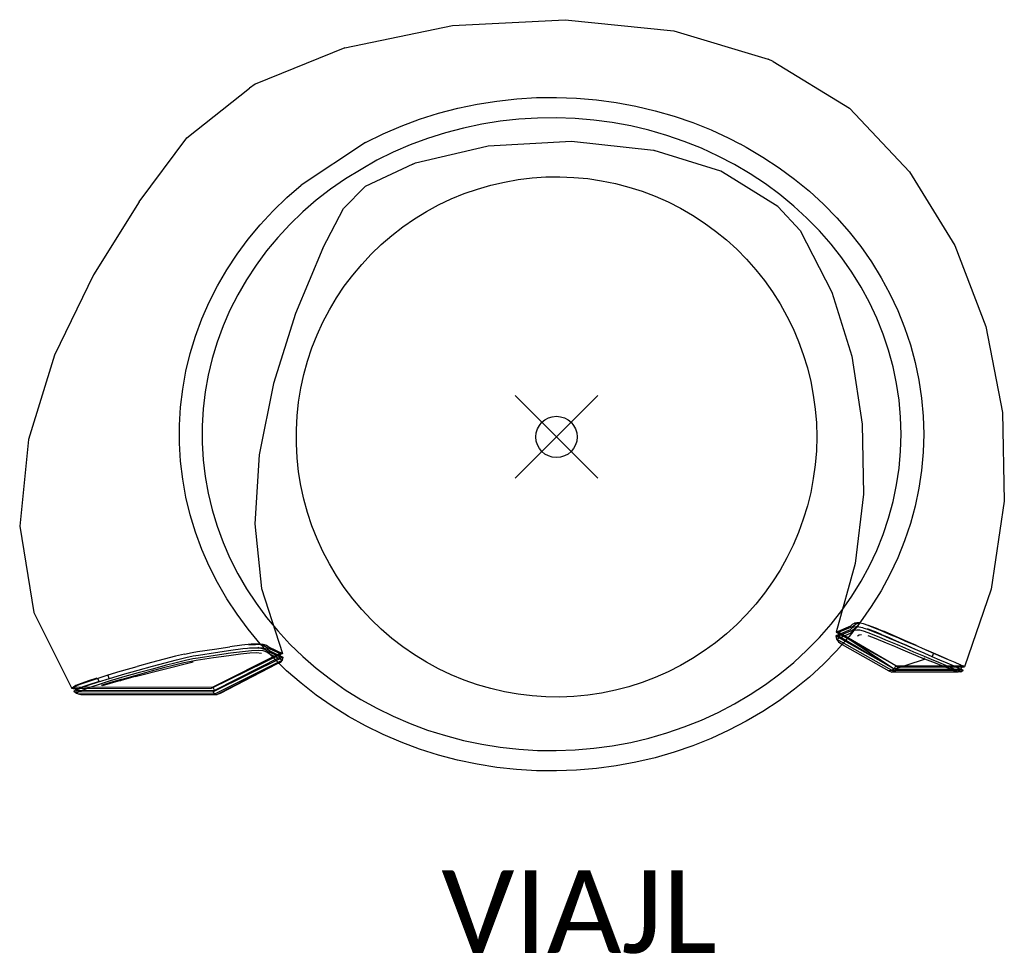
# Model space of a CAD drawing. Header units: feet. Extents: x -13 to 10.8, y -12.5 to 10.1.
import ezdxf

# ---------------------------------------------------------------- set-up
doc = ezdxf.new("R2010")
doc.units = ezdxf.units.FT
doc.header["$LTSCALE"] = 100
doc.header["$MEASUREMENT"] = 0
doc.header["$PDMODE"] = 35
doc.header["$PDSIZE"] = 1
doc.layers.add('A-FURN-P-ST', color=2, linetype='Continuous')
doc.layers.add('A-FURN-P-ST-TN', color=2, linetype='Continuous')
doc.styles.add('MtXpl_Calibri', font='calibri.ttf')

msp = doc.modelspace()

# ---------------------------------------------------------------- linework, layer by layer
at = {"layer": 'A-FURN-P-ST', "lineweight": -3}
for p, q in [((-2.516, 9.953), (0.212, 10.097)), ((0.212, 10.097), (2.84, 9.827)), ((-5.124, 9.418), (-2.516, 9.953)), ((2.84, 9.827), (5.121, 9.143)), ((-5.124, 9.418), (-7.293, 8.539)), ((5.241, 9.085), (7.088, 7.958)), ((-8.94, 7.237), (-7.425, 8.441)), ((-1.919, 8.052), (-1.443, 8.128)), ((-1.443, 8.128), (-0.963, 8.181)), ((-0.963, 8.181), (-0.481, 8.211)), ((-0.481, 8.211), (0.003, 8.216)), ((0.003, 8.216), (0.486, 8.199)), ((0.486, 8.199), (0.967, 8.158)), ((0.967, 8.158), (1.445, 8.093)), ((-2.854, 7.832), (-2.39, 7.953)), ((-2.39, 7.953), (-1.919, 8.052)), ((1.445, 8.093), (1.919, 8.006)), ((1.919, 8.006), (2.387, 7.895)), ((2.387, 7.895), (2.847, 7.762)), ((7.088, 7.958), (8.542, 6.417)), ((-3.758, 7.521), (-3.311, 7.688)), ((-3.311, 7.688), (-2.854, 7.832)), ((-1.363, 7.64), (-1.81, 7.568)), ((-0.912, 7.689), (-1.363, 7.64)), ((-0.459, 7.717), (-0.912, 7.689)), ((-0.005, 7.722), (-0.459, 7.717)), ((0.449, 7.706), (-0.005, 7.722)), ((0.901, 7.667), (0.449, 7.706)), ((1.35, 7.607), (0.901, 7.667)), ((2.847, 7.762), (3.299, 7.607)), ((-4.195, 7.334), (-3.758, 7.521)), ((-2.253, 7.475), (-2.689, 7.361)), ((-1.81, 7.568), (-2.253, 7.475)), ((1.795, 7.525), (1.35, 7.607)), ((2.235, 7.421), (1.795, 7.525)), ((2.667, 7.296), (2.235, 7.421)), ((3.299, 7.607), (3.742, 7.43)), ((3.742, 7.43), (4.173, 7.232)), ((-10.096, 5.691), (-8.94, 7.237)), ((-4.62, 7.125), (-4.195, 7.334)), ((-3.118, 7.225), (-3.538, 7.069)), ((-2.689, 7.361), (-3.118, 7.225)), ((-1.65, 7.042), (0.364, 7.159)), ((0.364, 7.159), (2.345, 6.941)), ((3.092, 7.15), (2.667, 7.296)), ((3.507, 6.984), (3.092, 7.15)), ((4.173, 7.232), (4.438, 7.093)), ((-3.538, 7.069), (-3.948, 6.893)), ((-3.412, 6.629), (-1.686, 7.033)), ((-1.686, 7.033), (-1.65, 7.042)), ((2.345, 6.941), (2.364, 6.935)), ((3.973, 6.431), (2.36, 6.929)), ((2.36, 6.929), (2.36, 6.929)), ((3.912, 6.798), (3.507, 6.984)), ((4.446, 7.089), (4.591, 7.013)), ((4.591, 7.013), (4.996, 6.774)), ((-3.948, 6.893), (-4.348, 6.697)), ((4.996, 6.774), (5.387, 6.516)), ((-3.473, 6.602), (-4.629, 6.058)), ((-3.476, 6.598), (-3.412, 6.629)), ((4.686, 6.368), (4.306, 6.592)), ((5.387, 6.516), (5.761, 6.239)), ((-5.108, 6.249), (-5.468, 5.997)), ((-1.259, 6.169), (-0.926, 6.227)), ((-0.926, 6.227), (-0.591, 6.268)), ((-0.591, 6.268), (-0.254, 6.291)), ((-0.254, 6.291), (0.085, 6.295)), ((0.085, 6.295), (0.422, 6.282)), ((0.422, 6.282), (0.759, 6.25)), ((0.759, 6.25), (1.093, 6.2)), ((1.093, 6.2), (1.425, 6.133)), ((5.356, 5.573), (4.118, 6.344)), ((5.053, 6.125), (4.686, 6.368)), ((5.761, 6.239), (6.119, 5.944)), ((8.542, 6.417), (9.64, 4.634)), ((-6.527, 5.791), (-6.179, 6.094)), ((-5.468, 5.997), (-5.812, 5.729)), ((-5.156, 5.529), (-4.629, 6.058)), ((-2.233, 5.887), (-1.913, 5.998)), ((-1.913, 5.998), (-1.589, 6.092)), ((-1.589, 6.092), (-1.259, 6.169)), ((1.425, 6.133), (1.752, 6.047)), ((1.752, 6.047), (2.074, 5.945)), ((5.405, 5.865), (5.053, 6.125)), ((-6.858, 5.471), (-6.527, 5.791)), ((-5.812, 5.729), (-6.139, 5.444)), ((-2.851, 5.614), (-2.545, 5.758)), ((-2.545, 5.758), (-2.233, 5.887)), ((2.074, 5.945), (2.39, 5.825)), ((2.39, 5.825), (2.699, 5.688)), ((5.74, 5.588), (5.405, 5.865)), ((6.119, 5.944), (6.458, 5.633)), ((-10.096, 5.691), (-11.204, 3.919)), ((-5.65, 4.57), (-5.156, 5.529)), ((-3.148, 5.452), (-2.851, 5.614)), ((2.699, 5.688), (3, 5.535)), ((3, 5.535), (3.293, 5.366)), ((5.897, 4.996), (5.356, 5.573)), ((6.059, 5.295), (5.74, 5.588)), ((6.458, 5.633), (6.779, 5.305)), ((-7.168, 5.136), (-6.858, 5.471)), ((-6.139, 5.444), (-6.45, 5.143)), ((-3.714, 5.084), (-3.436, 5.276)), ((-3.436, 5.276), (-3.148, 5.452)), ((3.293, 5.366), (3.576, 5.181)), ((6.361, 4.988), (6.059, 5.295)), ((6.779, 5.305), (7.08, 4.962)), ((-7.459, 4.786), (-7.168, 5.136)), ((-6.45, 5.143), (-6.741, 4.828)), ((-3.982, 4.877), (-3.714, 5.084)), ((3.576, 5.181), (3.849, 4.982)), ((-7.728, 4.423), (-7.459, 4.786)), ((-6.741, 4.828), (-7.014, 4.5)), ((-4.238, 4.656), (-3.982, 4.877)), ((3.849, 4.982), (4.111, 4.768)), ((4.111, 4.768), (4.361, 4.541)), ((5.897, 4.996), (6.665, 3.501)), ((6.643, 4.666), (6.361, 4.988)), ((7.08, 4.962), (7.36, 4.605)), ((-5.65, 4.57), (-6.314, 2.986)), ((-4.482, 4.422), (-4.238, 4.656)), ((4.361, 4.541), (4.599, 4.3)), ((6.906, 4.331), (6.643, 4.666)), ((7.36, 4.605), (7.618, 4.235)), ((9.64, 4.634), (10.389, 2.67)), ((-7.976, 4.047), (-7.728, 4.423)), ((-7.014, 4.5), (-7.267, 4.158)), ((-4.713, 4.175), (-4.482, 4.422)), ((4.599, 4.3), (4.823, 4.047)), ((7.149, 3.983), (6.906, 4.331)), ((-7.267, 4.158), (-7.5, 3.805)), ((-4.93, 3.916), (-4.713, 4.175)), ((7.618, 4.235), (7.854, 3.853)), ((-11.204, 3.919), (-12.141, 1.981)), ((-8.2, 3.659), (-7.976, 4.047)), ((-5.133, 3.646), (-4.93, 3.916)), ((4.823, 4.047), (5.033, 3.782)), ((7.371, 3.624), (7.149, 3.983)), ((7.854, 3.853), (8.067, 3.46)), ((-8.402, 3.261), (-8.2, 3.659)), ((-7.5, 3.805), (-7.711, 3.441)), ((-5.321, 3.365), (-5.133, 3.646)), ((5.033, 3.782), (5.229, 3.507)), ((7.571, 3.255), (7.371, 3.624)), ((-7.711, 3.441), (-7.9, 3.067)), ((-5.494, 3.074), (-5.321, 3.365)), ((5.229, 3.507), (5.41, 3.221)), ((6.665, 3.501), (7.143, 1.952)), ((8.067, 3.46), (8.257, 3.058)), ((-8.579, 2.854), (-8.402, 3.261)), ((5.41, 3.221), (5.575, 2.926)), ((7.749, 2.877), (7.571, 3.255)), ((-7.9, 3.067), (-8.067, 2.685)), ((-6.314, 2.986), (-6.849, 1.292)), ((-5.651, 2.775), (-5.494, 3.074)), ((5.575, 2.926), (5.724, 2.622)), ((7.904, 2.49), (7.749, 2.877)), ((8.257, 3.058), (8.422, 2.646)), ((-8.732, 2.439), (-8.579, 2.854)), ((-8.067, 2.685), (-8.21, 2.295)), ((-5.792, 2.468), (-5.651, 2.775)), ((5.724, 2.622), (5.856, 2.311)), ((8.422, 2.646), (8.563, 2.228)), ((10.389, 2.67), (10.789, 0.588)), ((-8.861, 2.017), (-8.732, 2.439)), ((-5.916, 2.153), (-5.792, 2.468)), ((8.036, 2.097), (7.904, 2.49)), ((-8.21, 2.295), (-8.331, 1.898)), ((-6.023, 1.833), (-5.916, 2.153)), ((5.856, 2.311), (5.972, 1.994)), ((8.563, 2.228), (8.678, 1.803)), ((-12.141, 1.981), (-12.778, -0.065)), ((-8.964, 1.589), (-8.861, 2.017)), ((5.972, 1.994), (6.07, 1.67)), ((7.143, 1.952), (7.396, 0.307)), ((8.145, 1.698), (8.036, 2.097)), ((-8.331, 1.898), (-8.428, 1.496)), ((-6.113, 1.507), (-6.023, 1.833)), ((6.07, 1.67), (6.151, 1.342)), ((8.23, 1.294), (8.145, 1.698)), ((8.678, 1.803), (8.769, 1.373)), ((-9.041, 1.157), (-8.964, 1.589)), ((-8.428, 1.496), (-8.501, 1.09)), ((-6.185, 1.176), (-6.113, 1.507)), ((-6.849, 1.292), (-7.191, -0.43)), ((6.151, 1.342), (6.214, 1.01)), ((8.291, 0.886), (8.23, 1.294)), ((8.769, 1.373), (8.833, 0.939)), ((-9.093, 0.722), (-9.041, 1.157)), ((-8.501, 1.09), (-8.549, 0.682)), ((-6.239, 0.843), (-6.185, 1.176)), ((6.214, 1.01), (6.26, 0.675)), ((-9.119, 0.285), (-9.093, 0.722)), ((-6.275, 0.507), (-6.239, 0.843)), ((8.327, 0.477), (8.291, 0.886)), ((8.833, 0.939), (8.872, 0.503)), ((-8.549, 0.682), (-8.574, 0.271)), ((-6.294, 0.169), (-6.275, 0.507)), ((6.26, 0.675), (6.287, 0.338)), ((8.339, 0.065), (8.327, 0.477)), ((8.872, 0.503), (8.885, 0.065)), ((10.789, 0.588), (10.835, -1.552)), ((-9.119, -0.153), (-9.119, 0.285)), ((-8.574, 0.271), (-8.574, -0.14)), ((6.287, 0.338), (6.296, 0)), ((7.396, 0.307), (7.425, -1.382)), ((-6.294, -0.169), (-6.294, 0.169)), ((8.327, -0.346), (8.339, 0.065)), ((8.885, 0.065), (8.872, -0.373)), ((-12.778, -0.065), (-12.987, -2.16)), ((-9.093, -0.59), (-9.119, -0.153)), ((-8.574, -0.14), (-8.549, -0.551)), ((-6.275, -0.507), (-6.294, -0.169)), ((6.296, 0), (6.287, -0.338)), ((-7.191, -0.43), (-7.296, -2.102)), ((6.287, -0.338), (6.26, -0.675)), ((8.291, -0.755), (8.327, -0.346)), ((8.872, -0.373), (8.833, -0.809)), ((-9.041, -1.025), (-9.093, -0.59)), ((-8.549, -0.551), (-8.501, -0.96)), ((-6.239, -0.843), (-6.275, -0.507)), ((6.26, -0.675), (6.214, -1.01)), ((-6.185, -1.176), (-6.239, -0.843)), ((8.23, -1.163), (8.291, -0.755)), ((8.833, -0.809), (8.768, -1.243)), ((-8.964, -1.457), (-9.041, -1.025)), ((-8.501, -0.96), (-8.428, -1.365)), ((-6.113, -1.507), (-6.185, -1.176)), ((6.214, -1.01), (6.151, -1.342)), ((8.145, -1.567), (8.23, -1.163)), ((-8.428, -1.365), (-8.331, -1.767)), ((6.151, -1.342), (6.07, -1.67)), ((7.425, -1.382), (7.223, -3.066)), ((8.768, -1.243), (8.678, -1.673)), ((-8.861, -1.885), (-8.964, -1.457)), ((-6.023, -1.833), (-6.113, -1.507)), ((8.036, -1.966), (8.145, -1.567)), ((10.835, -1.552), (10.515, -3.688)), ((-8.733, -2.307), (-8.861, -1.885)), ((-8.331, -1.767), (-8.21, -2.164)), ((-5.916, -2.153), (-6.023, -1.833)), ((6.07, -1.67), (5.972, -1.994)), ((8.678, -1.673), (8.562, -2.098)), ((-7.296, -2.102), (-7.133, -3.671)), ((5.972, -1.994), (5.856, -2.311)), ((7.904, -2.359), (8.036, -1.966)), ((8.562, -2.098), (8.422, -2.516)), ((-12.987, -2.16), (-12.644, -4.246)), ((-8.579, -2.722), (-8.733, -2.307)), ((-8.21, -2.164), (-8.067, -2.554)), ((-5.792, -2.468), (-5.916, -2.153)), ((5.856, -2.311), (5.724, -2.622)), ((7.749, -2.746), (7.904, -2.359)), ((-8.067, -2.554), (-7.9, -2.936)), ((-5.651, -2.775), (-5.792, -2.468)), ((8.422, -2.516), (8.256, -2.928)), ((-8.402, -3.129), (-8.579, -2.722)), ((-5.494, -3.074), (-5.651, -2.775)), ((5.724, -2.622), (5.575, -2.926)), ((7.571, -3.124), (7.749, -2.746)), ((-7.9, -2.936), (-7.711, -3.31)), ((-5.321, -3.365), (-5.494, -3.074)), ((5.575, -2.926), (5.41, -3.221)), ((7.223, -3.066), (6.768, -4.727)), ((8.256, -2.928), (8.067, -3.33)), ((-8.201, -3.527), (-8.402, -3.129)), ((-7.711, -3.31), (-7.5, -3.674)), ((5.41, -3.221), (5.229, -3.507)), ((7.371, -3.493), (7.571, -3.124)), ((8.067, -3.33), (7.853, -3.723)), ((-7.976, -3.915), (-8.201, -3.527)), ((-5.133, -3.646), (-5.321, -3.365)), ((5.229, -3.507), (5.033, -3.782)), ((7.149, -3.852), (7.371, -3.493)), ((-7.5, -3.674), (-7.267, -4.027)), ((-7.133, -3.671), (-6.631, -5.239)), ((-4.93, -3.916), (-5.133, -3.646)), ((5.033, -3.782), (4.823, -4.047)), ((7.853, -3.723), (7.617, -4.105)), ((10.515, -3.688), (9.875, -5.565)), ((-7.729, -4.291), (-7.976, -3.915)), ((-7.267, -4.027), (-7.014, -4.369)), ((-4.713, -4.175), (-4.93, -3.916)), ((4.823, -4.047), (4.599, -4.3)), ((6.906, -4.2), (7.149, -3.852)), ((-12.644, -4.246), (-11.729, -6.089)), ((-4.482, -4.422), (-4.713, -4.175)), ((6.643, -4.535), (6.906, -4.2)), ((7.617, -4.105), (7.359, -4.475)), ((-7.459, -4.654), (-7.729, -4.291)), ((-7.014, -4.369), (-6.741, -4.697)), ((-4.238, -4.656), (-4.482, -4.422)), ((4.599, -4.3), (4.361, -4.541)), ((7.341, -4.498), (7.079, -4.832)), ((7.165, -4.534), (7.212, -4.508)), ((7.269, -4.498), (7.212, -4.508)), ((7.212, -4.508), (7.273, -4.519)), ((7.273, -4.519), (7.225, -4.545)), ((7.329, -4.503), (7.269, -4.498)), ((7.273, -4.519), (7.329, -4.51)), ((7.339, -4.504), (7.329, -4.503)), ((7.329, -4.51), (7.33, -4.51)), ((7.429, -4.526), (7.339, -4.504)), ((7.359, -4.475), (7.341, -4.498)), ((-7.169, -5.004), (-7.459, -4.654)), ((-6.741, -4.697), (-6.45, -5.012)), ((-3.982, -4.877), (-4.238, -4.656)), ((4.361, -4.541), (4.111, -4.768)), ((6.361, -4.857), (6.643, -4.535)), ((7.102, -4.666), (6.757, -4.818)), ((6.768, -4.727), (7.118, -4.575)), ((6.768, -4.727), (8.207, -5.529)), ((6.833, -4.729), (6.768, -4.727)), ((6.776, -4.897), (7.117, -4.746)), ((6.824, -4.817), (7.163, -4.676)), ((6.833, -4.729), (6.824, -4.817)), ((7.178, -4.585), (6.833, -4.729)), ((6.833, -4.729), (8.207, -5.529)), ((7.148, -4.625), (7.102, -4.666)), ((7.117, -4.746), (7.162, -4.703)), ((7.118, -4.575), (7.165, -4.534)), ((7.195, -4.598), (7.148, -4.625)), ((7.162, -4.703), (7.194, -4.685)), ((7.163, -4.676), (7.209, -4.635)), ((7.225, -4.545), (7.178, -4.585)), ((7.194, -4.685), (7.208, -4.677)), ((7.195, -4.598), (7.251, -4.588)), ((7.253, -4.609), (7.195, -4.598)), ((7.208, -4.677), (7.264, -4.667)), ((7.209, -4.635), (7.255, -4.61)), ((7.251, -4.588), (7.269, -4.59)), ((7.255, -4.61), (7.253, -4.609)), ((7.311, -4.6), (7.255, -4.61)), ((7.264, -4.667), (7.334, -4.673)), ((7.269, -4.59), (7.321, -4.594)), ((7.316, -4.601), (7.311, -4.6)), ((7.321, -4.594), (7.365, -4.605)), ((7.321, -4.594), (7.321, -4.594)), ((7.334, -4.673), (7.423, -4.695)), ((7.365, -4.605), (7.408, -4.616)), ((7.408, -4.616), (7.411, -4.616)), ((7.411, -4.616), (7.415, -4.618)), ((7.415, -4.618), (7.468, -4.636)), ((7.423, -4.695), (7.535, -4.733)), ((7.542, -4.564), (7.429, -4.526)), ((7.468, -4.636), (7.523, -4.655)), ((7.523, -4.655), (7.662, -4.709)), ((7.583, -4.667), (7.525, -4.647)), ((7.535, -4.733), (7.674, -4.787)), ((7.681, -4.619), (7.542, -4.564)), ((7.544, -4.557), (7.602, -4.577)), ((7.722, -4.721), (7.583, -4.667)), ((7.602, -4.577), (7.741, -4.631)), ((7.662, -4.709), (7.804, -4.768)), ((7.823, -4.678), (7.681, -4.619)), ((7.864, -4.78), (7.722, -4.721)), ((7.741, -4.631), (7.883, -4.69)), ((7.883, -4.69), (7.823, -4.678)), ((7.877, -4.7), (7.823, -4.678)), ((7.97, -4.74), (7.877, -4.7)), ((7.936, -4.713), (7.883, -4.69)), ((8.027, -4.753), (7.936, -4.713)), ((8.1, -4.795), (7.97, -4.74)), ((8.153, -4.808), (8.027, -4.753)), ((-3.714, -5.084), (-3.982, -4.877)), ((3.849, -4.982), (3.576, -5.181)), ((4.111, -4.768), (3.849, -4.982)), ((6.059, -5.165), (6.361, -4.857)), ((6.824, -4.817), (6.757, -4.818)), ((6.757, -4.818), (6.776, -4.897)), ((6.757, -4.818), (8.222, -5.641)), ((8.176, -5.685), (6.776, -4.897)), ((6.776, -4.897), (6.825, -4.963)), ((7.079, -4.832), (6.778, -5.175)), ((6.824, -4.817), (8.173, -5.611)), ((6.825, -4.963), (6.905, -5.018)), ((6.914, -4.782), (8.173, -5.611)), ((7.326, -4.799), (7.28, -4.826)), ((7.381, -4.789), (7.326, -4.799)), ((7.651, -4.855), (7.539, -4.817)), ((7.79, -4.909), (7.651, -4.855)), ((7.674, -4.787), (7.816, -4.846)), ((7.93, -4.967), (7.79, -4.909)), ((7.857, -4.79), (7.804, -4.768)), ((7.804, -4.768), (7.864, -4.78)), ((7.816, -4.846), (7.868, -4.868)), ((7.949, -4.829), (7.857, -4.79)), ((7.864, -4.78), (7.916, -4.803)), ((7.868, -4.868), (7.958, -4.907)), ((7.916, -4.803), (8.006, -4.842)), ((7.981, -4.989), (7.93, -4.967)), ((8.077, -4.884), (7.949, -4.829)), ((7.958, -4.907), (8.084, -4.96)), ((8.066, -5.026), (7.981, -4.989)), ((8.006, -4.842), (8.131, -4.896)), ((8.238, -4.953), (8.077, -4.884)), ((8.084, -4.96), (8.241, -5.027)), ((8.263, -4.865), (8.1, -4.795)), ((8.131, -4.896), (8.287, -4.964)), ((8.312, -4.876), (8.153, -4.808)), ((8.43, -5.035), (8.238, -4.953)), ((8.456, -4.948), (8.263, -4.865)), ((8.287, -4.964), (8.471, -5.044)), ((8.498, -4.958), (8.312, -4.876)), ((8.677, -5.043), (8.456, -4.948)), ((8.71, -5.05), (8.498, -4.958)), ((-8.996, -5.255), (-8.817, -5.216)), ((-8.817, -5.216), (-8.688, -5.193)), ((-8.688, -5.193), (-8.271, -5.133)), ((-8.664, -5.279), (-8.247, -5.219)), ((-6.631, -5.239), (-8.354, -6.089)), ((-8.271, -5.133), (-7.899, -5.077)), ((-7.887, -5.236), (-8.257, -5.292)), ((-8.247, -5.219), (-7.876, -5.164)), ((-7.609, -5.037), (-7.899, -5.077)), ((-7.598, -5.198), (-7.887, -5.236)), ((-7.876, -5.164), (-7.587, -5.124)), ((-7.422, -5.234), (-7.642, -5.256)), ((-7.387, -5.014), (-7.609, -5.037)), ((-7.377, -5.175), (-7.598, -5.198)), ((-7.587, -5.124), (-7.365, -5.102)), ((-7.446, -5.029), (-7.281, -5.022)), ((-7.26, -5.11), (-7.425, -5.116)), ((-7.258, -5.228), (-7.422, -5.234)), ((-7.221, -5.008), (-7.387, -5.014)), ((-7.213, -5.169), (-7.377, -5.175)), ((-7.365, -5.102), (-7.201, -5.096)), ((-7.281, -5.022), (-7.221, -5.008)), ((-7.162, -5.031), (-7.281, -5.022)), ((-7.281, -5.022), (-7.281, -5.022)), ((-7.201, -5.096), (-7.26, -5.11)), ((-7.142, -5.119), (-7.26, -5.11)), ((-7.14, -5.238), (-7.258, -5.228)), ((-7.221, -5.008), (-7.161, -5.013)), ((-7.094, -5.179), (-7.213, -5.169)), ((-7.201, -5.096), (-7.082, -5.106)), ((-7.161, -5.013), (-7.169, -5.004)), ((-7.137, -5.039), (-7.162, -5.031)), ((-6.858, -5.34), (-7.161, -5.013)), ((-7.161, -5.013), (-7.102, -5.018)), ((-7.058, -5.145), (-7.142, -5.119)), ((-7.077, -5.057), (-7.137, -5.039)), ((-7.102, -5.018), (-7.017, -5.044)), ((-7.011, -5.206), (-7.094, -5.179)), ((-7.082, -5.106), (-7.07, -5.109)), ((-7.015, -5.098), (-7.077, -5.057)), ((-7.07, -5.109), (-6.998, -5.132)), ((-6.997, -5.187), (-7.058, -5.145)), ((-7.017, -5.044), (-6.955, -5.086)), ((-6.696, -5.243), (-7.015, -5.098)), ((-6.951, -5.249), (-7.011, -5.206)), ((-6.998, -5.132), (-6.937, -5.175)), ((-6.683, -5.33), (-6.997, -5.187)), ((-6.955, -5.086), (-6.631, -5.239)), ((-6.937, -5.175), (-6.617, -5.328)), ((-6.631, -5.239), (-6.696, -5.243)), ((-6.45, -5.012), (-6.139, -5.313)), ((-3.436, -5.276), (-3.714, -5.084)), ((3.576, -5.181), (3.293, -5.366)), ((5.74, -5.457), (6.059, -5.165)), ((6.778, -5.175), (6.458, -5.502)), ((6.905, -5.018), (6.912, -5.022)), ((6.912, -5.022), (8.042, -5.661)), ((8.184, -5.075), (8.066, -5.026)), ((8.33, -5.137), (8.184, -5.075)), ((8.241, -5.027), (8.428, -5.107)), ((8.501, -5.209), (8.33, -5.137)), ((8.428, -5.107), (8.641, -5.198)), ((8.648, -5.129), (8.43, -5.035)), ((8.471, -5.044), (8.681, -5.136)), ((8.693, -5.289), (8.501, -5.209)), ((8.641, -5.198), (8.88, -5.301)), ((8.892, -5.234), (8.648, -5.129)), ((8.924, -5.15), (8.677, -5.043)), ((8.681, -5.136), (8.683, -5.136)), ((8.71, -5.05), (8.71, -5.05)), ((8.909, -5.241), (8.892, -5.234)), ((8.941, -5.158), (8.924, -5.15)), ((9.127, -5.239), (8.941, -5.158)), ((9.125, -5.234), (8.954, -5.158)), ((9.124, -5.237), (9.091, -5.317)), ((9.125, -5.234), (9.124, -5.237)), ((9.292, -5.308), (9.125, -5.234)), ((9.314, -5.32), (9.127, -5.239)), ((-8.792, -5.454), (-10.192, -5.809)), ((-9.8, -5.462), (-10.146, -5.557)), ((-9.491, -5.379), (-9.8, -5.462)), ((-9.776, -5.548), (-9.466, -5.465)), ((-9.221, -5.31), (-9.491, -5.379)), ((-9.203, -5.468), (-9.471, -5.536)), ((-9.466, -5.465), (-9.197, -5.396)), ((-9.018, -5.471), (-9.24, -5.525)), ((-8.996, -5.255), (-9.221, -5.31)), ((-8.979, -5.413), (-9.203, -5.468)), ((-9.197, -5.396), (-8.971, -5.341)), ((-8.842, -5.432), (-9.018, -5.471)), ((-8.801, -5.374), (-8.979, -5.413)), ((-8.971, -5.341), (-8.793, -5.302)), ((-8.716, -5.41), (-8.842, -5.432)), ((-8.673, -5.351), (-8.801, -5.374)), ((-8.793, -5.302), (-8.664, -5.279)), ((-8.3, -5.35), (-8.716, -5.41)), ((-8.257, -5.292), (-8.673, -5.351)), ((-8.318, -6.17), (-6.617, -5.328)), ((-6.696, -5.243), (-8.312, -6.056)), ((-7.931, -5.295), (-8.3, -5.35)), ((-6.683, -5.33), (-8.274, -6.137)), ((-8.269, -6.217), (-6.636, -5.401)), ((-7.642, -5.256), (-7.931, -5.295)), ((-6.936, -5.256), (-6.951, -5.249)), ((-6.636, -5.401), (-6.936, -5.256)), ((-6.528, -5.659), (-6.858, -5.34)), ((-6.717, -5.474), (-6.772, -5.502)), ((-6.687, -5.459), (-6.717, -5.474)), ((-6.696, -5.243), (-6.683, -5.33)), ((-6.636, -5.401), (-6.687, -5.459)), ((-6.617, -5.328), (-6.683, -5.33)), ((-6.617, -5.328), (-6.636, -5.401)), ((-6.139, -5.313), (-5.812, -5.598)), ((-3.148, -5.452), (-3.436, -5.276)), ((-2.851, -5.614), (-3.148, -5.452)), ((3.293, -5.366), (3, -5.535)), ((5.405, -5.734), (5.74, -5.457)), ((8.042, -5.661), (8.906, -5.376)), ((8.9, -5.376), (8.693, -5.289)), ((8.88, -5.301), (8.892, -5.305)), ((8.913, -5.382), (8.891, -5.35)), ((8.892, -5.305), (9.068, -5.38)), ((8.907, -5.376), (8.906, -5.376)), ((8.908, -5.383), (8.913, -5.382)), ((9.093, -5.321), (8.909, -5.241)), ((9.042, -5.428), (8.914, -5.379)), ((9.168, -5.475), (9.042, -5.428)), ((9.068, -5.38), (9.242, -5.453)), ((9.278, -5.401), (9.093, -5.321)), ((9.432, -5.58), (9.168, -5.475)), ((9.242, -5.453), (9.408, -5.525)), ((9.451, -5.476), (9.278, -5.401)), ((9.453, -5.379), (9.292, -5.308)), ((9.488, -5.396), (9.314, -5.32)), ((9.604, -5.542), (9.451, -5.476)), ((9.456, -5.38), (9.453, -5.379)), ((9.642, -5.463), (9.488, -5.396)), ((9.765, -5.517), (9.642, -5.463)), ((-10.845, -5.76), (-10.553, -5.672)), ((-10.553, -5.672), (-10.52, -5.662)), ((-10.52, -5.662), (-10.146, -5.557)), ((-10.498, -5.749), (-10.121, -5.643)), ((-10.121, -5.713), (-10.497, -5.818)), ((-9.808, -5.673), (-10.145, -5.766)), ((-10.121, -5.643), (-9.776, -5.548)), ((-9.778, -5.619), (-10.121, -5.713)), ((-9.505, -5.592), (-9.808, -5.673)), ((-9.471, -5.536), (-9.778, -5.619)), ((-9.24, -5.525), (-9.505, -5.592)), ((-6.772, -5.502), (-8.208, -6.23)), ((-6.772, -5.502), (-8.133, -6.21)), ((-6.179, -5.963), (-6.528, -5.659)), ((-5.812, -5.598), (-5.468, -5.866)), ((-2.545, -5.758), (-2.851, -5.614)), ((2.699, -5.688), (2.39, -5.825)), ((3, -5.535), (2.699, -5.688)), ((6.458, -5.502), (6.118, -5.814)), ((9.607, -5.65), (8.042, -5.661)), ((8.042, -5.661), (8.116, -5.692)), ((9.716, -5.691), (8.116, -5.692)), ((8.207, -5.529), (8.173, -5.611)), ((8.173, -5.611), (9.776, -5.617)), ((8.173, -5.611), (8.222, -5.641)), ((8.222, -5.641), (8.176, -5.685)), ((8.205, -5.533), (8.254, -5.561)), ((8.207, -5.529), (9.594, -5.537)), ((8.222, -5.641), (9.836, -5.643)), ((8.254, -5.561), (9.809, -5.565)), ((9.408, -5.525), (9.557, -5.588)), ((9.497, -5.606), (9.432, -5.58)), ((9.613, -5.648), (9.499, -5.601)), ((9.557, -5.588), (9.676, -5.64)), ((9.594, -5.537), (9.606, -5.537)), ((9.604, -5.542), (9.727, -5.596)), ((9.606, -5.537), (9.819, -5.539)), ((9.607, -5.66), (9.633, -5.66)), ((9.688, -5.68), (9.613, -5.648)), ((9.633, -5.66), (9.686, -5.68)), ((9.676, -5.64), (9.755, -5.673)), ((9.686, -5.68), (9.692, -5.682)), ((9.716, -5.691), (9.688, -5.68)), ((9.783, -5.685), (9.716, -5.691)), ((9.727, -5.596), (9.808, -5.631)), ((9.755, -5.673), (9.783, -5.685)), ((9.794, -5.529), (9.765, -5.517)), ((9.807, -5.562), (9.78, -5.617)), ((9.783, -5.685), (9.836, -5.643)), ((9.821, -5.541), (9.794, -5.529)), ((9.819, -5.539), (9.807, -5.562)), ((9.808, -5.631), (9.836, -5.643)), ((9.809, -5.565), (9.875, -5.565)), ((9.847, -5.552), (9.821, -5.541)), ((9.875, -5.565), (9.847, -5.552)), ((-11.545, -5.995), (-11.354, -5.924)), ((-11.324, -5.901), (-11.503, -5.965)), ((-11.354, -5.924), (-11.116, -5.844)), ((-11.119, -5.835), (-11.324, -5.901)), ((-11.31, -6.003), (-11.078, -5.925)), ((-11.28, -5.98), (-11.081, -5.916)), ((-11.116, -5.844), (-10.845, -5.76)), ((-11.101, -5.84), (-11.069, -5.912)), ((-11.078, -5.925), (-10.814, -5.843)), ((-10.796, -5.905), (-11.044, -5.981)), ((-10.792, -5.947), (-11.014, -6.013)), ((-10.858, -5.757), (-10.856, -5.763)), ((-10.856, -5.763), (-10.828, -5.841)), ((-10.814, -5.843), (-10.527, -5.758)), ((-10.571, -5.905), (-10.801, -5.969)), ((-10.521, -5.825), (-10.796, -5.905)), ((-10.534, -5.874), (-10.792, -5.947)), ((-10.194, -5.802), (-10.566, -5.904)), ((-10.566, -5.904), (-10.565, -5.903)), ((-10.563, -5.905), (-10.519, -5.87)), ((-10.519, -5.87), (-10.534, -5.874)), ((-10.527, -5.758), (-10.498, -5.749)), ((-10.497, -5.818), (-10.521, -5.825)), ((-10.145, -5.766), (-10.519, -5.87)), ((-5.468, -5.866), (-5.109, -6.118)), ((-2.233, -5.887), (-2.545, -5.758)), ((-1.913, -5.998), (-2.233, -5.887)), ((2.074, -5.945), (1.752, -6.047)), ((2.39, -5.825), (2.074, -5.945)), ((5.053, -5.994), (5.405, -5.734)), ((6.118, -5.814), (5.76, -6.108)), ((-11.674, -6.052), (-11.729, -6.089)), ((-11.694, -6.098), (-11.729, -6.089)), ((-11.646, -6.098), (-11.694, -6.098)), ((-11.678, -6.054), (-11.626, -6.129)), ((-11.641, -6.067), (-11.678, -6.054)), ((-11.626, -6.129), (-11.678, -6.164)), ((-11.614, -6.207), (-11.678, -6.164)), ((-11.645, -6.175), (-11.678, -6.164)), ((-11.674, -6.052), (-11.545, -5.995)), ((-11.626, -6.018), (-11.674, -6.052)), ((-8.354, -6.089), (-11.646, -6.098)), ((-8.318, -6.17), (-11.645, -6.175)), ((-8.312, -6.056), (-11.641, -6.067)), ((-11.503, -5.965), (-11.626, -6.018)), ((-11.624, -6.128), (-11.626, -6.129)), ((-11.593, -6.143), (-11.626, -6.129)), ((-11.575, -6.094), (-11.624, -6.128)), ((-11.623, -6.127), (-11.497, -6.072)), ((-11.561, -6.171), (-11.614, -6.207)), ((-8.274, -6.137), (-11.593, -6.143)), ((-11.575, -6.094), (-11.454, -6.042)), ((-11.439, -6.118), (-11.561, -6.171)), ((-11.497, -6.072), (-11.31, -6.003)), ((-11.454, -6.042), (-11.28, -5.98)), ((-11.262, -6.054), (-11.439, -6.118)), ((-11.044, -5.981), (-11.262, -6.054)), ((-10.801, -5.969), (-10.988, -6.021)), ((-8.269, -6.217), (-8.318, -6.17)), ((-8.312, -6.056), (-8.274, -6.137)), ((-5.813, -6.249), (-6.179, -5.963)), ((-5.109, -6.118), (-4.735, -6.351)), ((-1.589, -6.092), (-1.913, -5.998)), ((-1.259, -6.169), (-1.589, -6.092)), ((-0.926, -6.227), (-1.259, -6.169)), ((1.424, -6.133), (1.093, -6.2)), ((1.752, -6.047), (1.424, -6.133)), ((4.686, -6.237), (5.053, -5.994)), ((5.76, -6.108), (5.386, -6.385)), ((-11.584, -6.219), (-11.614, -6.207)), ((-11.584, -6.219), (-8.269, -6.217)), ((-11.584, -6.219), (-11.509, -6.23)), ((-11.509, -6.23), (-8.208, -6.23)), ((-8.269, -6.217), (-8.208, -6.23)), ((-8.133, -6.21), (-8.208, -6.23)), ((-5.431, -6.516), (-5.813, -6.249)), ((-4.735, -6.351), (-4.348, -6.566)), ((-0.591, -6.268), (-0.926, -6.227)), ((-0.254, -6.291), (-0.591, -6.268)), ((0.085, -6.295), (-0.254, -6.291)), ((0.422, -6.282), (0.085, -6.295)), ((0.759, -6.25), (0.422, -6.282)), ((1.093, -6.2), (0.759, -6.25)), ((4.305, -6.461), (4.686, -6.237)), ((5.386, -6.385), (4.996, -6.643)), ((-5.033, -6.765), (-5.431, -6.516)), ((-4.348, -6.566), (-3.948, -6.762)), ((3.507, -6.853), (3.912, -6.667)), ((3.912, -6.667), (4.305, -6.461)), ((4.996, -6.643), (4.59, -6.882)), ((-4.621, -6.994), (-5.033, -6.765)), ((-3.948, -6.762), (-3.538, -6.938)), ((3.092, -7.019), (3.507, -6.853)), ((4.59, -6.882), (4.172, -7.101)), ((-4.196, -7.202), (-4.621, -6.994)), ((-3.538, -6.938), (-3.118, -7.095)), ((-3.118, -7.095), (-2.689, -7.23)), ((2.667, -7.165), (3.092, -7.019)), ((4.172, -7.101), (3.741, -7.299)), ((-3.759, -7.39), (-4.196, -7.202)), ((-2.689, -7.23), (-2.253, -7.344)), ((-2.253, -7.344), (-1.81, -7.437)), ((1.795, -7.394), (2.234, -7.29)), ((2.234, -7.29), (2.667, -7.165)), ((3.741, -7.299), (3.298, -7.476)), ((-3.312, -7.556), (-3.759, -7.39)), ((-2.855, -7.7), (-3.312, -7.556)), ((-1.81, -7.437), (-1.363, -7.509)), ((-1.363, -7.509), (-0.912, -7.558)), ((-0.912, -7.558), (-0.459, -7.586)), ((-0.459, -7.586), (-0.005, -7.591)), ((-0.005, -7.591), (0.449, -7.575)), ((0.449, -7.575), (0.901, -7.536)), ((0.901, -7.536), (1.35, -7.476)), ((1.35, -7.476), (1.795, -7.394)), ((3.298, -7.476), (2.846, -7.631)), ((-2.391, -7.822), (-2.855, -7.7)), ((-1.92, -7.921), (-2.391, -7.822)), ((2.386, -7.764), (1.918, -7.875)), ((2.846, -7.631), (2.386, -7.764)), ((-1.444, -7.997), (-1.92, -7.921)), ((-0.964, -8.05), (-1.444, -7.997)), ((-0.482, -8.08), (-0.964, -8.05)), ((0.002, -8.085), (-0.482, -8.08)), ((0.485, -8.068), (0.002, -8.085)), ((0.966, -8.027), (0.485, -8.068)), ((1.444, -7.962), (0.966, -8.027)), ((1.918, -7.875), (1.444, -7.962))]:
    msp.add_line(p, q, dxfattribs=at)
at = {"layer": 'A-FURN-P-ST'}
for p, q in [((5.241, 9.085), (5.121, 9.143)), ((-7.293, 8.539), (-7.425, 8.441)), ((-4.62, 7.125), (-6.179, 6.094)), ((-4.348, 6.697), (-5.108, 6.249)), ((4.306, 6.592), (3.912, 6.798)), ((4.118, 6.344), (3.973, 6.431))]:
    msp.add_line(p, q, dxfattribs=at)
at = {"layer": 'A-FURN-P-ST', "lineweight": -3}
msp.add_point((0, 0), dxfattribs=at)

# ---------------------------------------------------------------- texts
at = {"layer": 'A-FURN-P-ST-TN', "style": 'MtXpl_Calibri'}
msp.add_text('VIAJL', height=2, dxfattribs=at).set_placement((-2.785, -12.486))

doc.saveas('drawing.dxf')
